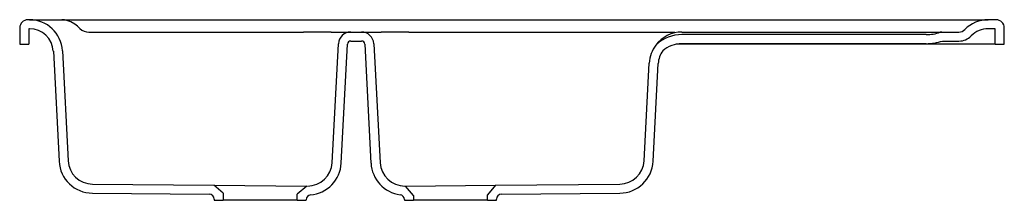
# Model space of a CAD drawing. Header units: millimetres. Extents: x 1330.86 to 1332.06, y 1492.74 to 1492.96.
import ezdxf

# ---------------------------------------------------------------- set-up
doc = ezdxf.new("R2010")
doc.units = ezdxf.units.MM
doc.layers.add('SANINDUSA', color=3, linetype='Continuous')

msp = doc.modelspace()

# ---------------------------------------------------------------- linework, layer by layer
at = {"layer": 'SANINDUSA'}
for p, q in [((1330.8753, 1492.958), (1330.8733, 1492.958)), ((1330.8753, 1492.958), (1330.9148, 1492.958)), ((1330.9148, 1492.958), (1332.0038, 1492.958)), ((1332.0038, 1492.958), (1332.0437, 1492.958)), ((1332.0533, 1492.958), (1332.0437, 1492.958)), ((1330.8633, 1492.948), (1330.8633, 1492.928)), ((1330.8753, 1492.947), (1330.8743, 1492.947)), ((1330.8743, 1492.947), (1330.8743, 1492.928)), ((1332.0523, 1492.947), (1332.0437, 1492.947)), ((1332.0523, 1492.928), (1332.0523, 1492.947)), ((1332.0633, 1492.928), (1332.0633, 1492.948)), ((1330.9474, 1492.943), (1330.9567, 1492.943)), ((1330.9567, 1492.943), (1331.2091, 1492.943)), ((1331.2428, 1492.943), (1331.2091, 1492.943)), ((1331.2428, 1492.943), (1331.2667, 1492.943)), ((1331.2667, 1492.943), (1331.2798, 1492.943)), ((1331.2667, 1492.932), (1331.2798, 1492.932)), ((1331.2798, 1492.943), (1331.3037, 1492.943)), ((1331.3374, 1492.943), (1331.3037, 1492.943)), ((1331.3374, 1492.943), (1331.6401, 1492.943)), ((1331.6401, 1492.943), (1331.6618, 1492.943)), ((1331.6704, 1492.943), (1331.968, 1492.943)), ((1331.968, 1492.9398), (1331.6704, 1492.9398)), ((1331.968, 1492.943), (1331.9872, 1492.943)), ((1331.9872, 1492.943), (1332.008, 1492.943)), ((1331.988, 1492.932), (1332.008, 1492.932)), ((1330.8633, 1492.928), (1330.8743, 1492.928)), ((1330.9153, 1492.9201), (1330.9223, 1492.7861)), ((1331.2441, 1492.7838), (1331.2517, 1492.9288)), ((1331.2551, 1492.7832), (1331.2627, 1492.9282)), ((1331.2838, 1492.9282), (1331.2914, 1492.7832)), ((1331.2948, 1492.9288), (1331.3024, 1492.7838)), ((1332.0523, 1492.928), (1331.6629, 1492.928)), ((1331.968, 1492.9288), (1331.6704, 1492.9288)), ((1332.0523, 1492.928), (1332.0633, 1492.928)), ((1330.9043, 1492.9195), (1330.9113, 1492.7855)), ((1331.6243, 1492.7861), (1331.6305, 1492.9051)), ((1331.6352, 1492.7855), (1331.6415, 1492.9045)), ((1330.952, 1492.7577), (1331.0997, 1492.7564)), ((1331.1113, 1492.7465), (1331.0997, 1492.7564)), ((1331.0997, 1492.7564), (1331.2131, 1492.7554)), ((1331.2131, 1492.7554), (1331.2013, 1492.7455)), ((1331.3326, 1492.7554), (1331.3333, 1492.7554)), ((1331.3333, 1492.7554), (1331.4431, 1492.7563)), ((1331.3433, 1492.7437), (1331.3333, 1492.7554)), ((1331.4431, 1492.7563), (1331.4333, 1492.7446)), ((1331.4431, 1492.7563), (1331.5946, 1492.7577)), ((1330.9519, 1492.7467), (1331.0943, 1492.7454)), ((1331.1113, 1492.7465), (1331.1113, 1492.738)), ((1331.2013, 1492.738), (1331.2013, 1492.7455)), ((1331.3433, 1492.7437), (1331.3433, 1492.738)), ((1331.4333, 1492.738), (1331.4333, 1492.7446)), ((1331.4502, 1492.7454), (1331.5947, 1492.7467)), ((1331.1003, 1492.7394), (1331.1003, 1492.738)), ((1331.1003, 1492.738), (1331.1113, 1492.738)), ((1331.2013, 1492.738), (1331.1113, 1492.738)), ((1331.2013, 1492.738), (1331.2123, 1492.738)), ((1331.2123, 1492.738), (1331.2123, 1492.7386)), ((1331.3323, 1492.7388), (1331.3323, 1492.738)), ((1331.3323, 1492.738), (1331.3433, 1492.738)), ((1331.4333, 1492.738), (1331.3433, 1492.738)), ((1331.4333, 1492.738), (1331.4443, 1492.738)), ((1331.4443, 1492.738), (1331.4443, 1492.7394))]:
    msp.add_line(p, q, dxfattribs=at)
at = {"layer": 'SANINDUSA', "flags": 128}
msp.add_lwpolyline([(1330.9366, 1492.9471), (1330.9336, 1492.95), (1330.9305, 1492.9525), (1330.9258, 1492.9554), (1330.9209, 1492.9572), (1330.9179, 1492.9578), (1330.9148, 1492.958), (1330.9148, 1492.958)], dxfattribs=at)
at = {"layer": 'SANINDUSA'}
for centre, radius, start, end in [((1330.8733, 1492.948), 0.01, 90, 180), ((1330.8753, 1492.918), 0.04, 3, 90), ((1332.0437, 1492.918), 0.04, 90, 135.573), ((1332.0533, 1492.948), 0.01, 0, 90), ((1330.8753, 1492.918), 0.029, 3, 90), ((1330.9476, 1492.9596), 0.0166, 228.903, 269.5915), ((1332.008, 1492.953), 0.01, 270, 315.573), ((1332.0437, 1492.918), 0.029, 90, 135.573), ((1331.2667, 1492.928), 0.015, 90, 177), ((1331.2667, 1492.928), 0.004, 90, 177), ((1331.2798, 1492.928), 0.015, 3, 90), ((1331.2798, 1492.928), 0.004, 3, 90), ((1331.6704, 1492.9031), 0.0399, 89.9568, 143.0868), ((1331.6704, 1492.893), 0.0468, 90, 131.7044), ((1331.968, 1492.993), 0.0532, 270, 288.9003), ((1331.968, 1492.993), 0.0642, 270, 288.1428), ((1331.9872, 1492.937), 0.006, 90, 108.9003), ((1332.008, 1492.953), 0.021, 270, 315.573), ((1331.6704, 1492.903), 0.04, 142.9884, 177), ((1331.6704, 1492.903), 0.029, 143.9582, 177), ((1331.6704, 1492.893), 0.0358, 90, 130.9078), ((1330.9522, 1492.7877), 0.041, 183, 269.5), ((1330.9522, 1492.7877), 0.03, 183, 269.5), ((1331.2142, 1492.7854), 0.03, 269.5, 357), ((1331.2142, 1492.7854), 0.041, 274.9899, 357), ((1331.3324, 1492.7854), 0.041, 183, 262.5574), ((1331.3324, 1492.7854), 0.03, 183, 270.5), ((1331.5943, 1492.7877), 0.03, 270.5, 357), ((1331.5943, 1492.7877), 0.041, 270.5, 357), ((1331.0943, 1492.7394), 0.006, 0, 89.5), ((1331.2183, 1492.7386), 0.006, 94.9899, 180), ((1331.3263, 1492.7388), 0.006, 0, 82.5574), ((1331.4503, 1492.7394), 0.006, 90.5, 180)]:
    msp.add_arc(centre, radius, start, end, dxfattribs=at)

doc.saveas('drawing.dxf')
